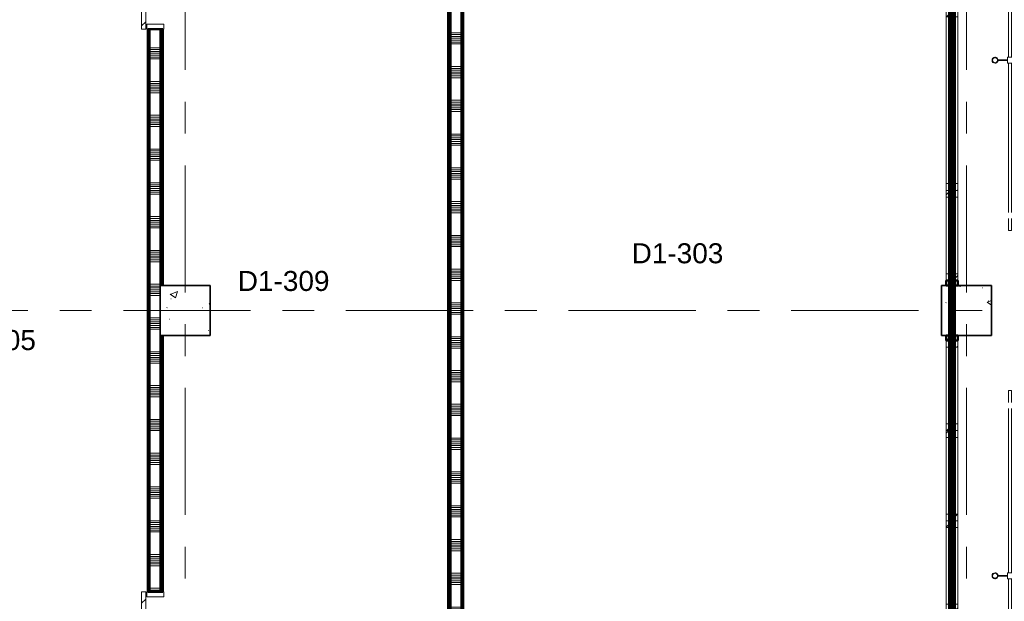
# Model space of a CAD drawing. Extents: x -2538 to 83400, y -8040 to 61900.
# Tile 76 of 105: x 68547 to 78377, y 12695 to 18505. Entities that reach past the tile are written whole.
import ezdxf

# ---------------------------------------------------------------- set-up
doc = ezdxf.new("R2010")
doc.units = 0
doc.header["$LTSCALE"] = 100
doc.linetypes.add('SCHEIDING_BRANDWEREND30', pattern=[4, 0.8, -2.4, 0.8])
doc.linetypes.add('stramien', pattern=[22.225, 12.7, -3.175, 3.175, -3.175])
for name, color, linetype, lineweight in [('00---0--FM-RUIMTENR', 7, 'Continuous', 18), ('BA20----_WANDEN', 14, 'Continuous', 50), ('BL$1A---_ALGEMEEN', 7, 'Continuous', 18), ('BL$7A---_STRAMIEN', 7, 'Continuous', 18), ('BL20----_WANDEN', 7, 'Continuous', 25), ('BL28----_CONSTRUCTIES', 4, 'Continuous', 18), ('BL30----_KOZIJNEN', 14, 'Continuous', 25), ('BL34----_BALUSTRADES', 1, 'Continuous', 18), ('BL40----_BRANDWERENDESCHEIDING_30MIN', 10, 'SCHEIDING_BRANDWEREND30', 80)]:
    doc.layers.add(name, color=color, linetype=linetype, lineweight=lineweight)
doc.styles.add('Arial', font='arial.ttf', dxfattribs={"height": 200})
pattern_1 = [(50, (1253.4, 5927.3), (728.7365, -63.756), [76.2, -838.2]), (355, (1253.4, 5927.3), (-140.9716, 764.2276), [60.96, -670.56]), (100.451, (1314.1, 5922), (587.77, 700.467), [64.76, -712.36]), (46.184, (1253.4, 6130.5), (1084.316, -168.171), [114.3, -1257.3]), (96.636, (1343.8, 6116.5), (949.61, 989.71), [97.14, -1068.54]), (351.184, (1253.4, 6130.5), (949.62, 989.701), [91.44, -1005.84]), (21, (1355, 6079.7), (606.458, -409.0606), [76.2, -838.2]), (326, (1355, 6079.7), (247.208, 736.753), [60.96, -670.56]), (71.451, (1405.5, 6045.6), (853.668, 327.6855), [64.76, -712.36]), (37.5, (1253.4, 5927.32), (12.3547, 338.2201), [3.353, -659.079, 3.353, -677.367, -673.1]), (37.5, (1253.4, 5927.32), (12.3547, 338.2201), [-1343.152, 3.353, -669.747]), (7.5, (1253.4, 5927.32), (267.2789, 400.7221), [3.353, -384.759, 3.353, -643.839, -256.54]), (7.5, (1253.4, 5927.32), (267.2789, 400.7221), [-1035.304, 3.353, -253.187]), (327.5, (1026.82, 5927.32), (542.3633, -22.9153), [3.353, -250.647, 3.353, -789.127, -1051.56]), (327.5, (1026.82, 5927.32), (542.3633, -22.9153), [-1046.48, 3.353, -1048.207]), (317.5, (925.22, 5927.3), (592.517, 101.707), [3.353, -326.847, 3.353, -522.935, -746.76]), (317.5, (925.22, 5927.3), (592.517, 101.707), [-856.488, 3.353, -743.407])]
pattern_2 = [(1e-13, (72825, 15475), (-9e-13, 500), []), (1e-13, (72825, 15425), (-9e-13, 500), []), (1e-13, (72825, 15375), (-9e-13, 500), []), (1e-13, (72825, 15325), (-9e-13, 500), [])]
pattern_3 = [(45, (1253.4, 5927.3), (-353.5534, 353.5534), [])]
pattern_4 = [(180, (69975, 23375), (6e-13, -500), []), (180, (69975, 23425), (6e-13, -500), []), (180, (69975, 23475), (6e-13, -500), []), (180, (69975, 23525), (6e-13, -500), [])]

# ---------------------------------------------------------------- blocks, each defined once
blk = doc.blocks.new('32_DR_AMC_s_enkele schuifdeur_dt1 - 1340x2160-2919433-1')
at = {"layer": 'BL30----_KOZIJNEN', "lineweight": 18}
h = blk.add_hatch(dxfattribs=at)
h.set_pattern_fill('FP_446', color=256, style=0, pattern_type=2)
h.set_pattern_definition([(135, (13477.7, -68646.6), (-500, -500), []), (135, (13477.7, -68476.6), (-500, -500), []), (135, (13477.7, -68466.6), (-500, -500), []), (135, (13477.7, -68456.6), (-500, -500), []), (135, (13477.7, -68446.6), (-500, -500), []), (135, (13477.7, -68436.6), (-500, -500), []), (135, (13477.7, -68426.6), (-500, -500), []), (135, (13477.7, -68416.6), (-500, -500), [])])
h.paths.add_polyline_path([(995, -85), (995, 85), (945, 85), (945, -85)], flags=0)
h = blk.add_hatch(dxfattribs=at)
h.set_pattern_fill('FP_447', color=256, style=0, pattern_type=2)
h.set_pattern_definition([(135, (13477.68, -68646.6), (-212.132, -212.132), [])])
h.paths.add_polyline_path([(995, -95), (-345, -95), (-345, -135), (995, -135)], flags=0)
at = {"layer": 'BL$1A---_ALGEMEEN'}
for p, q in [((325, 84.9), (325, -371)), ((325, -371), (645, -371)), ((645, -371), (541.1, -311)), ((645, -371), (541.1, -431))]:
    blk.add_line(p, q, dxfattribs=at)
at = {"layer": 'BL30----_KOZIJNEN', "lineweight": 18}
for p, q in [((-345, -85), (-345, 85)), ((-345, 85), (-295, 85)), ((-295, 85), (-295, -85)), ((945, -85), (945, 85)), ((945, 85), (995, 85)), ((995, 85), (995, -85)), ((-295, -85), (-345, -85)), ((-345, -95), (995, -95)), ((-345, -135), (-345, -95)), ((995, -85), (945, -85)), ((995, -95), (995, -135)), ((995, -135), (-345, -135))]:
    blk.add_line(p, q, dxfattribs=at)
blk = doc.blocks.new('32_DR_AMC_s_enkele schuifdeur_dt1 - 1340x2160-V93-1')
at = {"layer": 'BL30----_KOZIJNEN', "lineweight": 18}
h = blk.add_hatch(dxfattribs=at)
h.set_pattern_fill('FP_450', color=256, style=0, pattern_type=2)
h.set_pattern_definition([(135, (6517.7, -68646.6), (-500, -500), []), (135, (6517.7, -68476.6), (-500, -500), []), (135, (6517.7, -68466.6), (-500, -500), []), (135, (6517.7, -68456.6), (-500, -500), []), (135, (6517.7, -68446.6), (-500, -500), []), (135, (6517.7, -68436.6), (-500, -500), []), (135, (6517.7, -68426.6), (-500, -500), []), (135, (6517.7, -68416.6), (-500, -500), [])])
h.paths.add_polyline_path([(995, -85), (995, 85), (945, 85), (945, -85)], flags=0)
h = blk.add_hatch(dxfattribs=at)
h.set_pattern_fill('FP_451', color=256, style=0, pattern_type=2)
h.set_pattern_definition([(135, (6517.68, -68646.6), (-212.132, -212.132), [])])
h.paths.add_polyline_path([(995, -95), (-345, -95), (-345, -135), (995, -135)], flags=0)
at = {"layer": 'BL$1A---_ALGEMEEN'}
for p, q in [((325, 84.9), (325, -371)), ((325, -371), (645, -371)), ((645, -371), (541.1, -311)), ((645, -371), (541.1, -431))]:
    blk.add_line(p, q, dxfattribs=at)
at = {"layer": 'BL30----_KOZIJNEN', "lineweight": 18}
for p, q in [((-345, -85), (-345, 85)), ((-345, 85), (-295, 85)), ((-295, 85), (-295, -85)), ((945, -85), (945, 85)), ((945, 85), (995, 85)), ((995, 85), (995, -85)), ((-295, -85), (-345, -85)), ((-345, -95), (995, -95)), ((-345, -135), (-345, -95)), ((995, -85), (945, -85)), ((995, -95), (995, -135)), ((995, -135), (-345, -135))]:
    blk.add_line(p, q, dxfattribs=at)
blk = doc.blocks.new('32_WN_AMC_h_raam met bovenlicht - 1800x2700 bovenlicht 2014_wbdbo30-V123-1')
at = {"layer": 'BL30----_KOZIJNEN', "lineweight": 18}
h = blk.add_hatch(dxfattribs=at)
h.set_pattern_fill('FP_534', color=256, style=0, pattern_type=2)
h.set_pattern_definition([(135, (11772.68, -76601.61), (-91.92388, -91.92388), [])])
h.paths.add_polyline_path([(900, 57), (833, 57), (833, -57), (900, -57)], flags=0)
h.paths.add_polyline_path([(-833, 4.3), (-833, 57), (-900, 57), (-900, -57), (-833, -57)], flags=0)
for p, q in [((-900, 57), (-900, -57)), ((-833, 57), (-900, 57)), ((-833, -57), (-833, 57)), ((833, 57), (-833, 57)), ((900, 57), (833, 57)), ((833, 57), (833, -57)), ((900, -57), (900, 57)), ((-900, -57), (-833, -57)), ((-833, -57), (833, -57)), ((833, -57), (900, -57))]:
    blk.add_line(p, q, dxfattribs=at)
at = {"layer": 'BL30----_KOZIJNEN'}
for p, q in [((833, 3), (-833, 3)), ((-833, 3), (-833, -3)), ((833, -3), (833, 3)), ((-833, -3), (833, -3))]:
    blk.add_line(p, q, dxfattribs=at)
blk = doc.blocks.new('32_WN_AMC_h_raam met bovenlicht - 900x2700 bovenlicht 2014_wbdbo30-V124-1')
at = {"layer": 'BL30----_KOZIJNEN', "lineweight": 18}
h = blk.add_hatch(dxfattribs=at)
h.set_pattern_fill('FP_535', color=256, style=0, pattern_type=2)
h.set_pattern_definition([(135, (10422.68, -76601.61), (-91.92388, -91.92388), [])])
h.paths.add_polyline_path([(450, -57), (450, 57), (383, 57), (383, -57)], flags=0)
h.paths.add_polyline_path([(-383, -57), (-383, 57), (-450, 57), (-450, -57)], flags=0)
for p, q in [((-450, 57), (-450, -57)), ((-383, 57), (-450, 57)), ((-383, -57), (-383, 57)), ((383, 57), (-383, 57)), ((450, 57), (383, 57)), ((383, 57), (383, -57)), ((450, -57), (450, 57)), ((-450, -57), (-383, -57)), ((-383, -57), (383, -57)), ((383, -57), (450, -57))]:
    blk.add_line(p, q, dxfattribs=at)
at = {"layer": 'BL30----_KOZIJNEN'}
for p, q in [((383, 3), (-383, 3)), ((-383, 3), (-383, -3)), ((383, -3), (383, 3)), ((-383, -3), (383, -3))]:
    blk.add_line(p, q, dxfattribs=at)
blk = doc.blocks.new('32_WN_AMC_h_raam met bovenlicht - 900x2700 bovenlicht 2014_wbdbo30-V125-1')
at = {"layer": 'BL30----_KOZIJNEN', "lineweight": 18}
h = blk.add_hatch(dxfattribs=at)
h.set_pattern_fill('FP_536', color=256, style=0, pattern_type=2)
h.set_pattern_definition([(135, (8922.68, -76601.61), (-91.92388, -91.92388), [])])
h.paths.add_polyline_path([(450, -57), (450, 57), (383, 57), (383, -57)], flags=0)
h.paths.add_polyline_path([(-383, 57), (-450, 57), (-450, -57), (-383, -57), (-383, 4.3)], flags=0)
for p, q in [((-450, 57), (-450, -57)), ((-383, 57), (-450, 57)), ((-383, -57), (-383, 57)), ((383, 57), (-383, 57)), ((450, 57), (383, 57)), ((383, 57), (383, -57)), ((450, -57), (450, 57)), ((-450, -57), (-383, -57)), ((-383, -57), (383, -57)), ((383, -57), (450, -57))]:
    blk.add_line(p, q, dxfattribs=at)
at = {"layer": 'BL30----_KOZIJNEN'}
for p, q in [((383, 3), (-383, 3)), ((-383, 3), (-383, -3)), ((383, -3), (383, 3)), ((-383, -3), (383, -3))]:
    blk.add_line(p, q, dxfattribs=at)
blk = doc.blocks.new('32_WN_AMC_h_raam met bovenlicht - 900x2700 bovenlicht 2014_wbdbo30-V126-1')
at = {"layer": 'BL30----_KOZIJNEN', "lineweight": 18}
h = blk.add_hatch(dxfattribs=at)
h.set_pattern_fill('FP_537', color=256, style=0, pattern_type=2)
h.set_pattern_definition([(135, (8022.68, -76601.61), (-91.92388, -91.92388), [])])
h.paths.add_polyline_path([(450, -57), (450, 57), (383, 57), (383, -57)], flags=0)
h.paths.add_polyline_path([(-383, -57), (-383, 57), (-450, 57), (-450, -57)], flags=0)
for p, q in [((-450, 57), (-450, -57)), ((-383, 57), (-450, 57)), ((-383, -57), (-383, 57)), ((383, 57), (-383, 57)), ((450, 57), (383, 57)), ((383, 57), (383, -57)), ((450, -57), (450, 57)), ((-450, -57), (-383, -57)), ((-383, -57), (383, -57)), ((383, -57), (450, -57))]:
    blk.add_line(p, q, dxfattribs=at)
at = {"layer": 'BL30----_KOZIJNEN'}
for p, q in [((383, 3), (-383, 3)), ((-383, 3), (-383, -3)), ((383, -3), (383, 3)), ((-383, -3), (383, -3))]:
    blk.add_line(p, q, dxfattribs=at)
blk = doc.blocks.new('32_WN_AMC_h_raam met bovenlicht - 900x2700 bovenlicht 2014_wbdbo30-V127-1')
at = {"layer": 'BL30----_KOZIJNEN', "lineweight": 18}
h = blk.add_hatch(dxfattribs=at)
h.set_pattern_fill('FP_538', color=256, style=0, pattern_type=2)
h.set_pattern_definition([(135, (7122.68, -76601.61), (-91.92388, -91.92388), [])])
h.paths.add_polyline_path([(450, -57), (450, 57), (383, 57), (383, -57)], flags=0)
h.paths.add_polyline_path([(-383, -57), (-383, 57), (-450, 57), (-450, -57)], flags=0)
for p, q in [((-450, 57), (-450, -57)), ((-383, 57), (-450, 57)), ((-383, -57), (-383, 57)), ((383, 57), (-383, 57)), ((450, 57), (383, 57)), ((383, 57), (383, -57)), ((450, -57), (450, 57)), ((-450, -57), (-383, -57)), ((-383, -57), (383, -57)), ((383, -57), (450, -57))]:
    blk.add_line(p, q, dxfattribs=at)
at = {"layer": 'BL30----_KOZIJNEN'}
for p, q in [((383, 3), (-383, 3)), ((-383, 3), (-383, -3)), ((383, -3), (383, 3)), ((-383, -3), (383, -3))]:
    blk.add_line(p, q, dxfattribs=at)
blk = doc.blocks.new('Railing - AL_34_baluster_ rond met afstandhouders_enkel-1404252-1')
at = {"layer": 'BL34----_BALUSTRADES'}
for p, q in [((124, 2.5), (29.7, 2.5)), ((124, 30), (184, 30)), ((124, 30), (124, -30)), ((124, -2.5), (124, 2.5)), ((184, -30), (184, 30)), ((29.9, -2.5), (124, -2.5)), ((184, -30), (124, -30))]:
    blk.add_line(p, q, dxfattribs=at)
for radius, start, end in [(30, 95.32624, 269.45054), (26, 0, 180), (25, 360, 180), (30, 269.45054, 95.32624), (26, 180, 0), (25, 180, 360)]:
    blk.add_arc((0, 0), radius, start, end, dxfattribs=at)
blk = doc.blocks.new('Railing - Railing-1406169-1')
at = {"layer": 'BL34----_BALUSTRADES'}
for p, q in [((77166.6, 16672.7), (77196.6, 16672.7)), ((77166.6, 16552.7), (77166.6, 16672.7)), ((77196.6, 16552.7), (77196.6, 16672.7)), ((77166.6, 15002.7), (77166.6, 16492.7)), ((77196.6, 15002.7), (77196.6, 16492.7)), ((77166.6, 12202.7), (77166.6, 14942.7)), ((77196.6, 12202.7), (77196.6, 14942.7)), ((77166.6, 10652.7), (77166.6, 12142.7)), ((77196.6, 10652.7), (77196.6, 12142.7)), ((77166.6, 10472.7), (77166.6, 10592.7)), ((77196.6, 10472.7), (77196.6, 10592.7)), ((77196.6, 10472.7), (77166.6, 10472.7))]:
    blk.add_line(p, q, dxfattribs=at)
for p in [(77031.6, 14972.7), (77031.6, 12172.7)]:
    blk.add_blockref('Railing - AL_34_baluster_ rond met afstandhouders_enkel-1404252-1', p)
blk = doc.blocks.new('Railing - Railing-1406585-1')
at = {"layer": 'BL34----_BALUSTRADES'}
for p, q in [((77166.6, 8872.7), (77196.6, 8872.7)), ((77166.6, 8752.7), (77166.6, 8872.7)), ((77196.6, 8752.7), (77196.6, 8872.7)), ((77166.6, 7052.7), (77166.6, 8692.7)), ((77196.6, 7052.7), (77196.6, 8692.7)), ((77166.6, 5352.7), (77166.6, 6992.7)), ((77196.6, 5352.7), (77196.6, 6992.7)), ((77166.6, 5172.7), (77166.6, 5292.7)), ((77196.6, 5172.7), (77196.6, 5292.7)), ((77196.6, 5172.7), (77166.6, 5172.7))]:
    blk.add_line(p, q, dxfattribs=at)
at = {"extrusion": (0, 0, -1), "zscale": -1, "rotation": 180}
blk.add_blockref('Railing - AL_34_baluster_ rond met afstandhouders_enkel-1404252-1', (-77031.6, 7022.7), dxfattribs=at)

msp = doc.modelspace()

# ---------------------------------------------------------------- hatches: boundary and pattern name
at = {"layer": 'BA20----_WANDEN', "lineweight": 18}
h = msp.add_hatch(dxfattribs=at)
h.set_pattern_fill('FP_652', color=256, angle=90, style=0, pattern_type=2)
h.set_pattern_definition(pattern_4)
h.paths.add_polyline_path([(69837.5, 10425), (69837.5, 11450), (69825, 11450), (69825, 10425)], flags=0)
h.paths.add_polyline_path([(69825, 12790), (69837.5, 12790), (69837.5, 18410), (69825, 18410), (69825, 13128)], flags=0)
h.paths.add_polyline_path([(69837.5, 19750), (69837.5, 21650), (69825, 21650), (69825, 19750)], flags=0)
h.paths.add_polyline_path([(69837.5, 22990), (69837.5, 26750), (69825, 26750), (69825, 22990)], flags=0)
h.paths.add_polyline_path([(69837.5, 28090), (69837.5, 33885), (69825, 33885), (69825, 28090)], flags=0)
h.paths.add_polyline_path([(69825, 35225), (69837.5, 35225), (69837.5, 35925), (69825, 35925), (69825, 35445.5)], flags=0)
h = msp.add_hatch(dxfattribs=at)
h.set_pattern_fill('FP_652', color=256, angle=90, style=0, pattern_type=2)
h.set_pattern_definition(pattern_4)
h.paths.add_polyline_path([(69837.5, 10437.5), (69850, 10437.5), (69850, 11450), (69837.5, 11450), (69837.5, 10450)], flags=0)
h.paths.add_polyline_path([(69850, 12790), (69850, 18410), (69837.5, 18410), (69837.5, 12790)], flags=0)
h.paths.add_polyline_path([(69837.5, 19750), (69850, 19750), (69850, 21650), (69837.5, 21650), (69837.5, 19823.3)], flags=0)
h.paths.add_polyline_path([(69850, 22990), (69850, 26750), (69837.5, 26750), (69837.5, 22990)], flags=0)
h.paths.add_polyline_path([(69837.5, 28090), (69850, 28090), (69850, 33885), (69837.5, 33885), (69837.5, 30982)], flags=0)
h.paths.add_polyline_path([(69837.5, 35225), (69850, 35225), (69850, 35925), (69837.5, 35925), (69837.5, 35445.5)], flags=0)
h = msp.add_hatch(dxfattribs=at)
h.set_pattern_fill('FP_653', color=256, angle=90, style=0, pattern_type=2)
h.set_pattern_definition([(180, (69975, 23175), (4e-13, -337.5), []), (180, (69975, 23193.75), (4e-13, -337.5), []), (180, (69975, 23212.5), (4e-13, -337.5), []), (180, (69975, 23231.25), (4e-13, -337.5), []), (180, (69975, 23250), (4e-13, -337.5), []), (180, (69975, 23268.75), (4e-13, -337.5), []), (180, (69975, 23287.5), (4e-13, -337.5), [])])
h.paths.add_polyline_path([(69950, 10450), (69950, 11450), (69850, 11450), (69850, 10450), (69911.1, 10450)], flags=0)
h.paths.add_polyline_path([(69850, 12790), (69950, 12790), (69950, 18410), (69850, 18410), (69850, 13128)], flags=0)
h.paths.add_polyline_path([(69950, 19750), (69950, 21650), (69850, 21650), (69850, 19750)], flags=0)
h.paths.add_polyline_path([(69850, 22990), (69950, 22990), (69950, 26750), (69850, 26750), (69850, 24286.7)], flags=0)
h.paths.add_polyline_path([(69950, 28090), (69950, 33885), (69850, 33885), (69850, 28090)], flags=0)
h.paths.add_polyline_path([(69950, 35225), (69950, 35925), (69850, 35925), (69850, 35225)], flags=0)
h = msp.add_hatch(dxfattribs=at)
h.set_pattern_fill('FP_652', color=256, angle=90, style=0, pattern_type=2)
h.set_pattern_definition(pattern_4)
h.paths.add_polyline_path([(69950, 10550), (69962.5, 10550), (69962.5, 11450), (69950, 11450), (69950, 10896.3)], flags=0)
h.paths.add_polyline_path([(69950, 12790), (69962.5, 12790), (69962.5, 15350), (69950, 15350), (69950, 13128)], flags=0)
h.paths.add_polyline_path([(69962.5, 15850), (69962.5, 18410), (69950, 18410), (69950, 15850)], flags=0)
h.paths.add_polyline_path([(69962.5, 19750), (69962.5, 20650), (69950, 20650), (69950, 19750)], flags=0)
h.paths.add_polyline_path([(69950, 20750), (69962.5, 20750), (69962.5, 21650), (69950, 21650)], flags=0)
h.paths.add_polyline_path([(69950, 22990), (69962.5, 22990), (69962.5, 23150), (69950, 23150)], flags=0)
h.paths.add_polyline_path([(69950, 23650), (69962.5, 23650), (69962.5, 25450.1), (69950, 25450.1), (69950, 24286.7)], flags=0)
h.paths.add_polyline_path([(69950, 25550.1), (69962.5, 25550.1), (69962.5, 26750), (69950, 26750), (69950, 26518.5)], flags=0)
h.paths.add_polyline_path([(69950, 28090), (69962.5, 28090), (69962.5, 30950), (69950, 30950)], flags=0)
h.paths.add_polyline_path([(69950, 31550), (69962.5, 31550), (69962.5, 33885), (69950, 33885), (69950, 33213.7)], flags=0)
h.paths.add_polyline_path([(69962.5, 35225), (69962.5, 35925), (69950, 35925), (69950, 35225)], flags=0)
h = msp.add_hatch(dxfattribs=at)
h.set_pattern_fill('FP_652', color=256, angle=90, style=0, pattern_type=2)
h.set_pattern_definition(pattern_4)
h.paths.add_polyline_path([(69975, 10562.5), (69975, 11450), (69962.5, 11450), (69962.5, 10562.5)], flags=0)
h.paths.add_polyline_path([(69962.5, 12790), (69975, 12790), (69975, 15350), (69962.5, 15350), (69962.5, 13128)], flags=0)
h.paths.add_polyline_path([(69975, 15850), (69975, 18410), (69962.5, 18410), (69962.5, 15850)], flags=0)
h.paths.add_polyline_path([(69975, 19750), (69975, 20637.5), (69962.5, 20637.5), (69962.5, 19750)], flags=0)
h.paths.add_polyline_path([(69975, 20762.5), (69975, 21650), (69962.5, 21650), (69962.5, 20762.5)], flags=0)
h.paths.add_polyline_path([(69962.5, 22990), (69975, 22990), (69975, 23150), (69962.5, 23150)], flags=0)
h.paths.add_polyline_path([(69962.5, 23650), (69975, 23650), (69975, 25437.6), (69962.5, 25437.6), (69962.5, 24286.7)], flags=0)
h.paths.add_polyline_path([(69962.5, 25562.6), (69975, 25562.6), (69975, 26750), (69962.5, 26750), (69962.5, 26518.5)], flags=0)
h.paths.add_polyline_path([(69962.5, 28090), (69975, 28090), (69975, 30950), (69962.5, 30950)], flags=0)
h.paths.add_polyline_path([(69962.5, 31562.5), (69975, 31562.5), (69975, 33885), (69962.5, 33885), (69962.5, 33213.7)], flags=0)
h.paths.add_polyline_path([(69975, 35225), (69975, 35925), (69962.5, 35925), (69962.5, 35225)], flags=0)
h = msp.add_hatch(dxfattribs=at)
h.set_pattern_fill('FP_44', color=256, style=0, pattern_type=2)
h.set_pattern_definition(pattern_3)
h.paths.add_polyline_path([(77912, 15850), (77912, 15900), (77798, 15900), (77798, 15850)], flags=0)
h.paths.add_polyline_path([(77798, 23100), (77912, 23100), (77912, 23150), (77798, 23150)], flags=0)
h = msp.add_hatch(dxfattribs=at)
h.set_pattern_fill('FP_126', color=256, angle=90, style=0, pattern_type=2)
h.set_pattern_definition([(360, (72825, 15675), (2e-12, 337.5), []), (360, (72825, 15656.25), (2e-12, 337.5), []), (360, (72825, 15637.5), (2e-12, 337.5), []), (360, (72825, 15618.75), (2e-12, 337.5), []), (360, (72825, 15600), (2e-12, 337.5), []), (360, (72825, 15581.25), (2e-12, 337.5), []), (360, (72825, 15562.5), (2e-12, 337.5), [])])
h.paths.add_polyline_path([(72850, 10550), (72950, 10550), (72950, 20750), (72850, 20750), (72850, 10562.5)], flags=0)
h = msp.add_hatch(dxfattribs=at)
h.set_pattern_fill('FP_125', color=256, angle=90, style=0, pattern_type=2)
h.set_pattern_definition(pattern_2)
h.paths.add_polyline_path([(72950, 10450), (72962.5, 10450), (72962.5, 20762.5), (72950, 20762.5), (72950, 10550)], flags=0)
h = msp.add_hatch(dxfattribs=at)
h.set_pattern_fill('FP_125', color=256, angle=90, style=0, pattern_type=2)
h.set_pattern_definition(pattern_2)
h.paths.add_polyline_path([(72975, 10437.5), (72975, 20775), (72962.5, 20775), (72962.5, 10437.5)], flags=0)
h = msp.add_hatch(dxfattribs=at)
h.set_pattern_fill('FP_125', color=256, angle=90, style=0, pattern_type=2)
h.set_pattern_definition(pattern_2)
h.paths.add_polyline_path([(72850, 10562.5), (72850, 20650), (72837.5, 20650), (72837.5, 10562.5)], flags=0)
h = msp.add_hatch(dxfattribs=at)
h.set_pattern_fill('FP_125', color=256, angle=90, style=0, pattern_type=2)
h.set_pattern_definition(pattern_2)
h.paths.add_polyline_path([(72825, 10575), (72837.5, 10575), (72837.5, 20637.5), (72825, 20637.5), (72825, 13128)], flags=0)
h = msp.add_hatch(dxfattribs=at)
h.set_pattern_fill('FP_44', color=256, style=0, pattern_type=2)
h.set_pattern_definition(pattern_3)
h.paths.add_polyline_path([(77912, 11330), (77912, 11400), (77798, 11400), (77798, 11330)], flags=0)
h.paths.add_polyline_path([(77912, 15300), (77912, 15350), (77798, 15350), (77798, 15300)], flags=0)
at = {"layer": 'BL28----_CONSTRUCTIES'}
h = msp.add_hatch(dxfattribs=at)
h.set_pattern_fill('FP_1', color=256, style=0, pattern_type=2)
h.set_pattern_definition(pattern_1)
h.paths.add_polyline_path([(69962.5, 15350), (70450, 15350), (70450, 15850), (69950, 15850), (69950, 15350)], flags=0)
h = msp.add_hatch(dxfattribs=at)
h.set_pattern_fill('FP_1', color=256, style=0, pattern_type=2)
h.set_pattern_definition(pattern_1)
h.paths.add_polyline_path([(78250, 15350), (78250, 15850), (77750, 15850), (77750, 15350)], flags=0)

# ---------------------------------------------------------------- linework, layer by layer
at = {"layer": 'BL$7A---_STRAMIEN', "linetype": 'stramien'}
for p, q in [((70200, -2000), (70200, 60900)), ((78000, -2000), (78000, 60900)), ((-1537.7, 15600), (83400, 15600)), ((-1537.7, 15600), (83400, 15600))]:
    msp.add_line(p, q, dxfattribs=at)
at = {"layer": 'BL20----_WANDEN'}
for p, q in [((72950, 20750), (72950, 10450)), ((72962.5, 20762.5), (72962.5, 10437.5)), ((72850, 20650), (72850, 10550)), ((72837.5, 20637.5), (72837.5, 10562.5)), ((69837.5, 12790), (69837.5, 18410)), ((69850, 12790), (69850, 18410)), ((69950, 15350), (69950, 18410)), ((69962.5, 15850), (69962.5, 18410)), ((69950, 15850), (69975, 15850)), ((69975, 15350), (69950, 15350)), ((69950, 12790), (69950, 15350)), ((69962.5, 12790), (69962.5, 15350))]:
    msp.add_line(p, q, dxfattribs=at)
at = {"layer": 'BL20----_WANDEN', "lineweight": 50}
for p, q in [((72975, 10425), (72975, 20775)), ((72825, 20625), (72825, 10575)), ((69825, 18410), (69825, 12790)), ((69975, 18410), (69825, 18410)), ((69975, 15850), (69975, 18410)), ((77798, 15900), (77798, 15850)), ((77912, 15900), (77798, 15900)), ((77798, 15850), (77912, 15850)), ((77912, 15850), (77912, 15900)), ((69975, 12790), (69975, 15350)), ((77798, 15350), (77798, 15300)), ((77912, 15350), (77798, 15350)), ((77912, 15300), (77912, 15350)), ((77798, 15300), (77912, 15300)), ((69825, 12790), (69975, 12790))]:
    msp.add_line(p, q, dxfattribs=at)
at = {"layer": 'BL28----_CONSTRUCTIES', "lineweight": 25}
for p, q in [((69962.5, 15850), (69950, 15850)), ((69950, 15850), (69950, 15350)), ((69975, 15850), (69962.5, 15850)), ((69950, 15350), (69962.5, 15350)), ((69962.5, 15350), (69975, 15350))]:
    msp.add_line(p, q, dxfattribs=at)
at = {"layer": 'BL28----_CONSTRUCTIES', "lineweight": 35}
for p, q in [((70450, 15850), (69975, 15850)), ((70450, 15350), (70450, 15850)), ((78250, 15850), (77750, 15850)), ((77750, 15850), (77750, 15350)), ((78250, 15350), (78250, 15850)), ((69975, 15350), (70450, 15350)), ((77750, 15350), (78250, 15350))]:
    msp.add_line(p, q, dxfattribs=at)
at = {"layer": 'BL40----_BRANDWERENDESCHEIDING_30MIN', "const_width": 80, "flags": 128}
msp.add_lwpolyline([(77855, 43250), (77855, 11350)], dxfattribs=at)

# ---------------------------------------------------------------- block references
at = {"layer": 'BL30----_KOZIJNEN', "rotation": 269.9999999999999}
for name, p in [('32_DR_AMC_s_enkele schuifdeur_dt1 - 1340x2160-2919433-1', (69900, 19405)), ('32_WN_AMC_h_raam met bovenlicht - 1800x2700 bovenlicht 2014_wbdbo30-V123-1', (77855, 17700)), ('32_WN_AMC_h_raam met bovenlicht - 900x2700 bovenlicht 2014_wbdbo30-V124-1', (77855, 16350)), ('32_WN_AMC_h_raam met bovenlicht - 900x2700 bovenlicht 2014_wbdbo30-V125-1', (77855, 14850)), ('32_WN_AMC_h_raam met bovenlicht - 900x2700 bovenlicht 2014_wbdbo30-V126-1', (77855, 13950)), ('32_WN_AMC_h_raam met bovenlicht - 900x2700 bovenlicht 2014_wbdbo30-V127-1', (77855, 13050)), ('32_DR_AMC_s_enkele schuifdeur_dt1 - 1340x2160-V93-1', (69900, 12445))]:
    msp.add_blockref(name, p, dxfattribs=at)
at = {"layer": 'BL34----_BALUSTRADES'}
for name in ['Railing - Railing-1406169-1', 'Railing - Railing-1406585-1']:
    msp.add_blockref(name, (1253.4, 5927.3), dxfattribs=at)

# ---------------------------------------------------------------- texts
at = {"layer": '00---0--FM-RUIMTENR', "char_height": 200, "width": 1130.379, "attachment_point": 1, "style": 'Arial'}
for s, insert in [('D1-303', (74656.4, 16271.7)), ('D1-309', (70724.4, 15995)), ('D1-305', (67792.8, 15404.8))]:
    msp.add_mtext(s, dxfattribs=dict(at, insert=insert))

doc.saveas('drawing.dxf')
